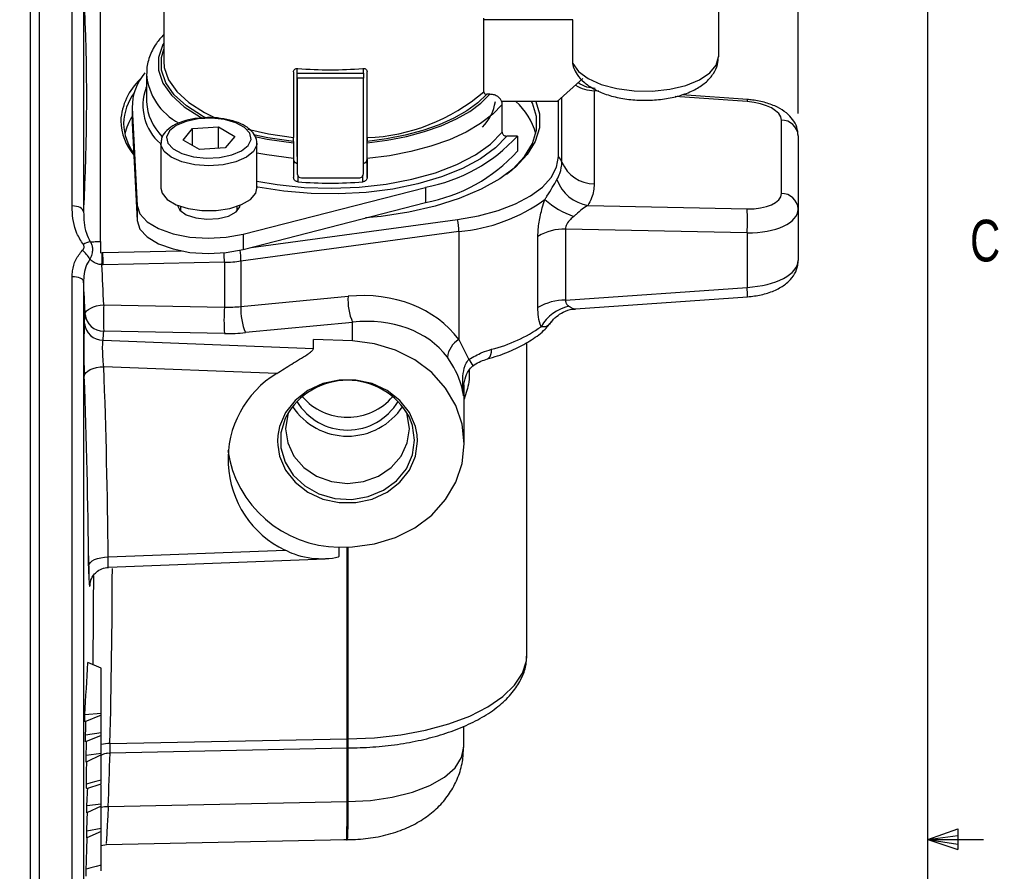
# Model space of a CAD drawing. Header units: inches. Extents: x 0.4 to 16.6, y 0.2 to 10.8.
# Tile 12 of 14: x 14.3 to 16.5, y 5.4 to 7.4. Entities that reach past the tile are written whole.
import ezdxf

# ---------------------------------------------------------------- set-up
doc = ezdxf.new("R2010")
doc.units = ezdxf.units.IN
doc.header["$MEASUREMENT"] = 0
doc.layers.add('BORDER', color=7, linetype='Continuous', lineweight=25)
doc.layers.add('SLD-0', color=7, linetype='Continuous', lineweight=25)
doc.styles.add('SLDTEXTSTYLE0', font='TXT', dxfattribs={"width": 0.75})
doc.dimstyles.new('SLDDIMSTYLE1', dxfattribs={"dimtxt": 0.145833, "dimasz": 0.13, "dimexe": 0, "dimexo": 0.0625, "dimgap": 0.036458, "dimtad": 0, "dimtih": 1, "dimtoh": 1, "dimdec": 1, "dimlfac": 1.55, "dimrnd": 1e-09, "dimzin": 12, "dimdsep": 46, "dimtxsty": 'SLDTEXTSTYLE0', "dimsah": 1, "dimcen": 0.09, "dimadec": 0, "dimazin": 3, "dimtfac": 1, "dimtdec": 1, "dimtofl": 0, "dimtmove": 0, "dimatfit": 3, "dimfxl": 0, "dimfrac": 2, "dimtolj": 1, "dimtzin": 12, "dimarcsym": 0})

# ---------------------------------------------------------------- blocks, each defined once
blk = doc.blocks.new('_D_8')
at = {"layer": 'SLD-0'}
for p, q in [((16.085, 7.1436), (16.085, 9.568)), ((12.5115, 9.443), (13.3599, 9.443)), ((13.532, 9.443), (13.4876, 9.443)), ((13.4876, 9.443), (13.4876, 9.2113)), ((13.8553, 9.443), (13.8996, 9.443)), ((13.8996, 9.443), (13.8996, 9.2113)), ((16.085, 9.443), (14.0273, 9.443)), ((13.4876, 9.2113), (13.532, 9.2113)), ((13.8996, 9.2113), (13.8553, 9.2113))]:
    blk.add_line(p, q, dxfattribs=at)
for points in [[(12.5115, 9.443), (12.6415, 9.423), (12.6415, 9.463)], [(16.085, 9.443), (15.955, 9.463), (15.955, 9.423)]]:
    blk.add_solid(points, dxfattribs=at)
at = {"layer": 'SLD-0', "char_height": 0.14583, "attachment_point": 1, "style": 'SLDTEXTSTYLE0'}
for s, insert in [('5.5', (13.559, 9.6605)), ('141', (13.532, 9.3993))]:
    blk.add_mtext(s, dxfattribs=dict(at, insert=insert))

msp = doc.modelspace()

# ---------------------------------------------------------------- linework, layer by layer
at = {"color": 7, "linetype": 'Continuous', "lineweight": 25}
for p, q in [((14.6592, 8.0026), (14.6592, 7.2611)), ((15.9057, 7.841), (15.9057, 7.2715)), ((14.3586, 7.479), (14.3586, 5.221)), ((15.3781, 7.1927), (15.3781, 7.3581)), ((15.5786, 7.2564), (15.5786, 7.3546)), ((14.9509, 7.2377), (14.9509, 7.0896)), ((14.9593, 7.0473), (14.9593, 7.2452)), ((14.9593, 7.2341), (14.9593, 7.2452)), ((15.1077, 7.2342), (15.1077, 7.2452)), ((15.1161, 7.0411), (15.1161, 7.2378)), ((15.1161, 7.0896), (15.1161, 7.2377)), ((15.5807, 7.2454), (15.5786, 7.2564)), ((14.6205, 7.2327), (14.6205, 7.17)), ((14.9593, 7.2341), (15.1077, 7.2342)), ((14.9593, 7.2229), (14.9593, 7.0086)), ((15.1077, 7.2229), (14.9593, 7.2229)), ((15.1077, 7.0086), (15.1077, 7.2229)), ((15.5431, 7.1709), (15.6012, 7.2222)), ((14.6194, 7.2012), (14.6205, 7.2037)), ((15.6266, 7.1949), (15.6266, 6.9856)), ((15.3921, 7.187), (15.3851, 7.187)), ((15.5431, 7.1709), (15.4185, 7.1709)), ((15.5461, 7.0469), (15.5461, 7.1736)), ((15.9708, 7.1752), (15.8233, 7.1857)), ((14.5883, 7.1615), (14.5883, 7.1273)), ((14.5884, 7.1566), (14.5993, 6.9375)), ((14.5884, 7.1566), (14.5884, 7.1224)), ((15.4198, 7.1016), (15.4198, 7.1643)), ((14.5883, 7.1273), (14.5884, 7.1224)), ((16.0471, 6.9641), (16.0471, 7.1288)), ((14.5884, 7.1224), (14.5993, 6.9033)), ((14.7025, 7.0842), (14.7239, 7.1099)), ((14.7239, 7.1099), (14.7819, 7.114)), ((14.7239, 7.0716), (14.7239, 7.1099)), ((14.7819, 7.114), (14.8185, 7.0925)), ((14.7819, 7.0657), (14.7819, 7.114)), ((14.7391, 7.0627), (14.7025, 7.0842)), ((14.8185, 7.0925), (14.7971, 7.0668)), ((15.4541, 7.0931), (15.4302, 7.0931)), ((15.4541, 7.0931), (15.4541, 7.0589)), ((16.085, 7.0936), (16.085, 6.9289)), ((14.6526, 7.0771), (14.6526, 6.9762)), ((14.7971, 7.0668), (14.7391, 7.0627)), ((14.8685, 7.0771), (14.8684, 7.0753)), ((14.8685, 6.9762), (14.8685, 7.0771)), ((14.9509, 7.0808), (14.9509, 7.0777)), ((15.1161, 7.0777), (15.1161, 7.0808)), ((14.9509, 7.0425), (14.9509, 6.9998)), ((14.9593, 7.0473), (14.9593, 7.0086)), ((15.1161, 6.9998), (15.1161, 7.0425)), ((15.1161, 7.0411), (15.1161, 6.9998)), ((14.9509, 7.0341), (14.9593, 7.0331)), ((15.1077, 7.0331), (15.1153, 7.034)), ((14.969, 6.9991), (15.098, 6.9991)), ((14.8379, 6.8727), (15.2471, 6.9779)), ((15.2471, 6.9779), (15.2471, 6.9438)), ((14.5993, 6.9375), (14.5993, 6.9033)), ((14.697, 6.9352), (14.697, 6.9247)), ((14.824, 6.9247), (14.824, 6.9352)), ((14.8379, 6.8386), (15.2471, 6.9438)), ((15.6125, 6.9373), (15.9701, 6.9296)), ((16.085, 6.9289), (16.085, 6.8137)), ((14.8557, 6.8431), (15.3196, 6.9056)), ((15.5623, 6.8843), (15.5623, 6.7243)), ((15.9701, 6.8755), (15.5623, 6.8843)), ((15.3223, 6.8784), (14.8327, 6.8124)), ((14.8379, 6.8727), (14.8379, 6.8386)), ((15.3223, 6.8784), (15.3223, 6.6359)), ((15.4999, 6.7078), (15.4999, 6.8678)), ((15.9701, 6.8755), (15.9701, 6.7532)), ((14.5173, 6.831), (14.5206, 6.8313)), ((14.5206, 6.8313), (14.5224, 6.8314)), ((14.5224, 6.8314), (14.6989, 6.835)), ((14.5229, 6.804), (14.5203, 6.804)), ((14.7953, 6.8096), (14.5229, 6.804)), ((14.7953, 6.8096), (14.7953, 6.7089)), ((14.8327, 6.8124), (14.8327, 6.71)), ((15.5623, 6.7243), (15.9701, 6.7532)), ((14.8327, 6.71), (15.0734, 6.7331)), ((15.5847, 6.7047), (15.9708, 6.732)), ((14.5242, 6.7138), (14.7953, 6.7089)), ((15.0836, 6.6746), (14.8429, 6.6515)), ((15.0836, 6.6327), (15.0836, 6.6746)), ((14.7953, 6.6497), (14.5242, 6.6545)), ((14.5227, 6.6343), (14.9955, 6.6161)), ((14.9955, 6.6161), (14.9955, 6.6361)), ((15.0836, 6.6327), (14.9955, 6.6361)), ((15.3223, 6.6359), (15.345, 6.5913)), ((15.4754, 5.9286), (15.4754, 6.6295)), ((14.9135, 6.5599), (14.5244, 6.5749)), ((15.3342, 6.4016), (15.3342, 6.5341)), ((14.5342, 6.1474), (14.9317, 6.1627)), ((15.0529, 6.1693), (15.0836, 6.1705)), ((15.0529, 6.1693), (15.0529, 6.1493)), ((14.5349, 6.1242), (15.0222, 6.1429)), ((14.5186, 5.8976), (14.4886, 5.9102)), ((15.4753, 5.9256), (15.4754, 5.9286)), ((14.5186, 5.7956), (14.5186, 5.8976)), ((14.5186, 5.7956), (14.4814, 5.7931)), ((14.5186, 5.792), (14.4821, 5.7767)), ((14.5186, 5.792), (14.5186, 5.7956)), ((14.5186, 5.7522), (14.5186, 5.792)), ((15.3334, 5.7207), (15.3334, 5.7672)), ((14.5186, 5.7522), (14.4832, 5.7467)), ((14.5186, 5.746), (14.4836, 5.7321)), ((14.5186, 5.7492), (14.518, 5.7489)), ((14.5186, 5.7489), (14.518, 5.7489)), ((14.5186, 5.7492), (14.5186, 5.7522)), ((14.5186, 5.7489), (14.5186, 5.7492)), ((14.5186, 5.746), (14.5186, 5.7489)), ((14.5186, 5.7061), (14.5186, 5.746)), ((14.5382, 5.7281), (15.0712, 5.7391)), ((14.5384, 5.7076), (15.0712, 5.7185)), ((15.0713, 5.7178), (15.0722, 5.7179)), ((14.5186, 5.7061), (14.4845, 5.7016)), ((14.5186, 5.7027), (14.4848, 5.6864)), ((14.5186, 5.7027), (14.5186, 5.7061)), ((14.4863, 5.6269), (14.5186, 5.6374)), ((14.5186, 5.5917), (14.5186, 5.6355)), ((14.5186, 5.5917), (14.4861, 5.5884)), ((14.5186, 5.5874), (14.4862, 5.5729)), ((14.5186, 5.5874), (14.5186, 5.5917)), ((14.5186, 5.5377), (14.5186, 5.5874)), ((14.5342, 5.5869), (15.0712, 5.5979)), ((14.5186, 5.5377), (14.4861, 5.5316)), ((14.5186, 5.5308), (14.5186, 5.5377)), ((14.5186, 5.5308), (14.486, 5.5162)), ((14.5298, 5.5014), (15.07, 5.5124)), ((15.07, 5.5117), (15.071, 5.5118)), ((14.5186, 5.4992), (14.5302, 5.5014))]:
    msp.add_line(p, q, dxfattribs=at)
at = {"color": 8, "linetype": 'Continuous', "lineweight": 25}
for p, q in [((14.3792, 7.4532), (14.3792, 5.2468)), ((14.4533, 6.9362), (14.4533, 7.4532)), ((14.4791, 7.4287), (14.4791, 6.9232)), ((15.5786, 7.3546), (15.3781, 7.3546)), ((15.6369, 7.1942), (15.6266, 7.1949)), ((15.5541, 7.0347), (15.5541, 7.1806)), ((15.9701, 7.1706), (15.8088, 7.182)), ((14.9606, 7.0039), (14.9606, 6.9904)), ((15.1064, 6.9904), (15.1064, 7.0039)), ((14.4533, 5.2468), (14.4533, 6.7767)), ((14.4791, 6.7672), (14.4791, 5.2712)), ((15.3326, 6.5241), (15.3326, 6.5094)), ((15.2292, 6.4073), (15.2284, 6.4218)), ((15.0712, 5.7391), (15.0712, 6.17)), ((15.073, 6.17), (15.073, 5.7391)), ((15.0712, 5.5979), (15.0712, 5.7185)), ((15.073, 5.7187), (15.073, 5.5979))]:
    msp.add_line(p, q, dxfattribs=at)
at = {"color": 8, "linetype": 'Continuous', "lineweight": 25, "flags": 128}
for points in [[(14.6592, 7.302), (14.6573, 7.2985), (14.6475, 7.2699), (14.6476, 7.2409), (14.6574, 7.2123), (14.6767, 7.1848), (14.7051, 7.159), (14.7419, 7.1358), (14.7466, 7.1333)], [(14.8638, 7.0919), (14.8919, 7.0861), (14.9509, 7.0777)], [(14.861, 7.0586), (14.8449, 7.0455), (14.8214, 7.0352), (14.7924, 7.0287), (14.7606, 7.0264), (14.7287, 7.0286), (14.6997, 7.0352), (14.6761, 7.0455), (14.66, 7.0586), (14.6529, 7.0733), (14.6526, 7.077)], [(14.8684, 7.0753), (14.8682, 7.0734), (14.861, 7.0586)], [(14.9509, 7.0425), (14.8906, 7.0506), (14.8685, 7.0548)], [(15.3863, 6.5924), (15.3871, 6.5927), (15.39, 6.5945), (15.3924, 6.5978), (15.3942, 6.6022), (15.3954, 6.6077), (15.3957, 6.6141)], [(14.9339, 6.4628), (14.9319, 6.4587), (14.9225, 6.4264), (14.9225, 6.393), (14.9319, 6.3607), (14.9501, 6.3314), (14.976, 6.3071), (15.0079, 6.2892), (15.0439, 6.2789), (15.0816, 6.2768), (15.1187, 6.2831), (15.1529, 6.2973), (15.182, 6.3186), (15.2043, 6.3456), (15.2182, 6.3766), (15.2229, 6.4097), (15.2229, 6.4097)], [(15.2229, 6.4097), (15.2182, 6.4428), (15.2104, 6.4628)], [(14.9157, 6.4203), (14.915, 6.4073), (14.9154, 6.3984)], [(15.2234, 6.3699), (15.2247, 6.3741), (15.2292, 6.4073)], [(15.073, 5.7391), (15.133, 5.7412), (15.1917, 5.7476), (15.2477, 5.758), (15.2997, 5.7722), (15.3467, 5.7898), (15.3876, 5.8106), (15.4215, 5.834), (15.4476, 5.8594), (15.4653, 5.8865), (15.4742, 5.9144), (15.4753, 5.9256)], [(15.073, 5.5979), (15.1239, 5.6004), (15.1728, 5.6074), (15.2179, 5.6188), (15.2573, 5.6341), (15.2897, 5.6527), (15.3137, 5.674), (15.3285, 5.697), (15.3334, 5.7207)], [(14.5184, 5.5856), (14.526, 5.5866), (14.5342, 5.5869)]]:
    msp.add_lwpolyline(points, dxfattribs=at)
at = {"color": 7, "linetype": 'Continuous', "lineweight": 25, "flags": 128}
for points in [[(14.7536, 7.1342), (14.7463, 7.138), (14.7103, 7.1609), (14.6825, 7.1861), (14.6636, 7.2131), (14.654, 7.2412), (14.654, 7.2696), (14.6592, 7.2882)], [(14.6592, 7.2611), (14.6604, 7.2472), (14.6698, 7.2197), (14.6883, 7.1932), (14.7155, 7.1684), (14.7506, 7.146), (14.7759, 7.1336)], [(15.5786, 7.2564), (15.5913, 7.2383), (15.6129, 7.2223), (15.6422, 7.2092), (15.6774, 7.1998), (15.7164, 7.1947), (15.7568, 7.1943), (15.7962, 7.1985), (15.8323, 7.207), (15.8629, 7.2194), (15.8862, 7.235), (15.9008, 7.2527), (15.9057, 7.2715)], [(14.9593, 7.2229), (14.9593, 7.2245), (14.9593, 7.2262), (14.9593, 7.2278), (14.9593, 7.2294), (14.9593, 7.2308), (14.9593, 7.2321), (14.9593, 7.2332), (14.9593, 7.2341)], [(15.1077, 7.2342), (15.1077, 7.2333), (15.1077, 7.2321), (15.1077, 7.2308), (15.1077, 7.2294), (15.1077, 7.2278), (15.1077, 7.2262), (15.1077, 7.2246), (15.1077, 7.2229)], [(15.4952, 7.1709), (15.5032, 7.1428), (15.5032, 7.1119), (15.4941, 7.0813), (15.476, 7.0516), (15.4493, 7.0234), (15.4144, 6.9972), (15.3722, 6.9736), (15.3234, 6.9529), (15.2689, 6.9356), (15.2098, 6.9221), (15.1474, 6.9125), (15.1122, 6.9091)], [(15.1161, 7.0777), (15.1612, 7.0837), (15.2045, 7.0922), (15.2452, 7.1032), (15.2829, 7.1163), (15.3168, 7.1315), (15.3467, 7.1486), (15.3719, 7.1671), (15.3921, 7.187)], [(15.3851, 7.187), (15.3652, 7.1678), (15.3405, 7.1497), (15.3114, 7.1332), (15.2783, 7.1185), (15.2416, 7.1057), (15.202, 7.095), (15.1599, 7.0867), (15.1161, 7.0808)], [(15.4293, 7.0074), (15.4436, 7.0191), (15.4699, 7.0469), (15.4878, 7.0762), (15.4968, 7.1064), (15.4968, 7.1368), (15.4878, 7.167), (15.4859, 7.1709)], [(15.4198, 7.1643), (15.3984, 7.142), (15.3713, 7.1211), (15.3387, 7.102), (15.3013, 7.085), (15.2597, 7.0703), (15.2144, 7.0582), (15.1663, 7.0489), (15.1161, 7.0425)], [(14.8492, 7.072), (14.8556, 7.0857), (14.8527, 7.0996), (14.8408, 7.1125), (14.821, 7.1229), (14.7953, 7.13), (14.7662, 7.133), (14.7365, 7.1317), (14.7092, 7.1261), (14.6869, 7.1168), (14.6718, 7.1047), (14.6654, 7.091), (14.6683, 7.0771), (14.6803, 7.0642), (14.7001, 7.0537), (14.7258, 7.0467), (14.7549, 7.0436), (14.7845, 7.045), (14.8118, 7.0506), (14.8341, 7.0599), (14.8492, 7.072)], [(14.8484, 7.1083), (14.8943, 7.0979), (14.9509, 7.0896)], [(14.9509, 7.0808), (14.8931, 7.0891), (14.8605, 7.0961)], [(14.8685, 6.9921), (14.9143, 6.9842), (14.9748, 6.9779), (15.0367, 6.976), (15.0985, 6.9784), (15.1588, 6.9851), (15.2163, 6.996), (15.2697, 7.0109), (15.3178, 7.0293), (15.3594, 7.0509), (15.3937, 7.0752), (15.4198, 7.1016)], [(15.4302, 7.0931), (15.4046, 7.0665), (15.371, 7.042), (15.3302, 7.0201), (15.283, 7.0012), (15.2304, 6.9858), (15.1736, 6.9741), (15.1138, 6.9665), (15.0522, 6.9631), (14.9903, 6.9639), (14.9292, 6.969), (14.8704, 6.9782), (14.8685, 6.9786)], [(15.3196, 6.9056), (15.3668, 6.914), (15.4105, 6.9258), (15.4497, 6.9408), (15.4832, 6.9585), (15.5102, 6.9785), (15.53, 7.0003), (15.5421, 7.0233), (15.5461, 7.0469)], [(14.6526, 6.9762), (14.6553, 6.9649), (14.667, 6.9509), (14.6871, 6.939), (14.7137, 6.9305), (14.7445, 6.9261), (14.7766, 6.9261), (14.8074, 6.9305), (14.834, 6.9391), (14.854, 6.9509), (14.8658, 6.965), (14.8685, 6.9762)], [(14.4791, 6.9232), (14.4783, 6.9258), (14.4767, 6.9282), (14.4743, 6.9305), (14.4711, 6.9324), (14.4672, 6.934), (14.4629, 6.9352), (14.4582, 6.9359), (14.4533, 6.9362)], [(14.5993, 6.9375), (14.6055, 6.9183), (14.6218, 6.9005), (14.6472, 6.8853), (14.6799, 6.8736), (14.7179, 6.8661), (14.7587, 6.8634), (14.7996, 6.8657), (14.8379, 6.8727)], [(14.69, 6.9375), (14.6955, 6.9263), (14.7098, 6.9161), (14.731, 6.9091), (14.7562, 6.9061), (14.7819, 6.9076), (14.8048, 6.9134), (14.8217, 6.9226)], [(14.8217, 6.9226), (14.8303, 6.9341), (14.8311, 6.9378)], [(14.5993, 6.9033), (14.6055, 6.8842), (14.6218, 6.8664), (14.6472, 6.8511), (14.6799, 6.8394), (14.7179, 6.8319), (14.7587, 6.8293), (14.7996, 6.8315), (14.8379, 6.8386)], [(14.4791, 6.7672), (14.4783, 6.7691), (14.4767, 6.7709), (14.4743, 6.7725), (14.4711, 6.7739), (14.4672, 6.7751), (14.4629, 6.776), (14.4582, 6.7765), (14.4533, 6.7767)], [(14.4823, 6.6925), (14.4833, 6.6964), (14.4858, 6.7001), (14.4898, 6.7036), (14.4949, 6.7068), (14.5012, 6.7095), (14.5083, 6.7116), (14.5161, 6.713), (14.5242, 6.7138)], [(15.0836, 6.1705), (15.133, 6.1766), (15.1803, 6.1909), (15.2236, 6.2128), (15.2615, 6.2416), (15.2924, 6.2762), (15.3154, 6.3154), (15.3295, 6.3577), (15.3342, 6.4016), (15.3295, 6.4455), (15.3154, 6.4878), (15.2924, 6.5269), (15.2615, 6.5616), (15.2236, 6.5904), (15.1803, 6.6123), (15.133, 6.6266), (15.0836, 6.6327)], [(14.4806, 6.5538), (14.4817, 6.5578), (14.4844, 6.5616), (14.4885, 6.5651), (14.494, 6.5683), (14.5006, 6.5709), (14.508, 6.5729), (14.516, 6.5743), (14.5244, 6.5749)], [(15.2284, 6.4218), (15.2247, 6.4405), (15.2112, 6.4717), (15.1897, 6.4992), (15.1614, 6.5214), (15.1278, 6.5369), (15.0911, 6.5449), (15.0532, 6.5449), (15.0164, 6.5369), (14.9829, 6.5214), (14.9545, 6.4992), (14.933, 6.4717), (14.9196, 6.4405), (14.9157, 6.4203)], [(14.9399, 6.4737), (14.9378, 6.4673), (14.933, 6.4355), (14.9378, 6.4037), (14.9516, 6.3741), (14.9738, 6.3486), (15.0026, 6.3291), (15.0361, 6.3169), (15.0721, 6.3127), (15.1081, 6.3169), (15.1417, 6.3291), (15.1705, 6.3486), (15.1926, 6.3741), (15.2065, 6.4037), (15.2112, 6.4355), (15.2112, 6.4355)], [(15.2112, 6.4355), (15.2065, 6.4673), (15.2044, 6.4737)], [(14.9154, 6.3984), (14.9196, 6.3741), (14.933, 6.3428), (14.9545, 6.3153), (14.9829, 6.2932), (15.0164, 6.2776), (15.0532, 6.2696), (15.0911, 6.2696), (15.1278, 6.2776), (15.1614, 6.2932), (15.1897, 6.3153), (15.2112, 6.3428), (15.2234, 6.3699)], [(14.4904, 6.1273), (14.4915, 6.1312), (14.4942, 6.1349), (14.4983, 6.1384), (14.5038, 6.1414), (14.5104, 6.1439), (14.5178, 6.1458), (14.5258, 6.147), (14.5342, 6.1474)], [(14.4832, 5.7467), (14.4837, 5.7609), (14.4842, 5.775), (14.4843, 5.7776)], [(14.5186, 5.6463), (14.5067, 5.6431), (14.4949, 5.6398), (14.4855, 5.6372)], [(14.5186, 5.4552), (14.507, 5.452), (14.4954, 5.4488), (14.4849, 5.446)]]:
    msp.add_lwpolyline(points, dxfattribs=at)
at = {"color": 7, "linetype": 'Continuous', "lineweight": 25}
for centre, radius, start, end in [((9.8801, 7.1757), 4.6059, 356.8574, 2.9134), ((15.0334, 8.0311), 0.7892, 264.7054, 275.3055), ((14.7021, 7.1186), 0.14, 133.0831, 176.4312), ((14.7054, 7.1587), 0.1171, 139.0791, 181.0369), ((15.1005, 7.5137), 0.4244, 272.1009, 310.8553), ((14.6909, 7.1181), 0.122, 143.7193, 178.3576), ((14.7374, 7.1755), 0.117, 182.6602, 225.3383), ((15.2998, 7.1871), 0.1058, 315.5655, 351.2063), ((15.3515, 7.06), 0.1488, 14.9205, 48.2335), ((14.6889, 7.1315), 0.1265, 181.8956, 219.9888), ((14.6943, 7.0688), 0.1262, 147.1594, 166.5166), ((16.0475, 7.0913), 0.0376, 3.5498, 90.5957), ((14.6905, 7.125), 0.1217, 181.6075, 215.7531), ((15.1788, 7.3444), 0.3727, 280.5535, 317.6114), ((15.1788, 7.3102), 0.3727, 280.5535, 317.6114), ((15.5228, 7.023), 0.0334, 20.4597, 45.6819), ((15.6277, 7.0652), 0.0797, 202.5473, 269.2018), ((15.6279, 7.0265), 0.0906, 200.1042, 260.2137), ((15.0334, 7.8596), 0.8723, 265.2111, 274.7998), ((15.2886, 7.2631), 0.3861, 275.0175, 306.0766), ((15.6391, 7.0852), 0.1822, 227.449, 251.2664), ((16.0475, 6.9266), 0.0376, 3.5498, 90.5957), ((15.5657, 6.9025), 0.4053, 356.1782, 3.8218), ((15.1733, 6.8773), 0.149, 0.4298, 10.9656), ((15.5606, 6.7645), 0.1198, 89.1778, 120.432), ((14.498, 6.8226), 0.0333, 96.9441, 126.2371), ((14.432, 6.7829), 0.0697, 28.7998, 50.3529), ((13.8373, 6.8271), 0.6833, 358.0599, 0.3557), ((13.5788, 6.8029), 0.944, 0.067, 1.7306), ((-1.6828, 6.0504), 16.2205, 2.34411, 2.66278), ((14.7887, 7.1413), 0.3318, 271.1349, 277.6191), ((-1.6909, 6.0305), 16.1867, 2.34411, 2.60883), ((15.1978, 6.7246), 0.1247, 176.0946, 203.6441), ((15.0562, 6.6842), 0.5328, 176.8107, 183.1893), ((15.3273, 6.6793), 0.5328, 176.8107, 183.1893), ((14.9571, 6.7015), 0.1247, 176.0946, 203.6441), ((15.5606, 6.6045), 0.1198, 89.1778, 120.432), ((15.5908, 6.6163), 0.0968, 102.5381, 149.8922), ((9.9065, 7.0125), 4.587, 355.7469, 355.9998), ((14.5243, 6.6968), 0.0423, 185.8501, 269.7965), ((14.5229, 6.6766), 0.0423, 185.8511, 269.7276), ((15.3157, 6.9373), 0.333, 283.914, 305.0894), ((9.9388, 6.9752), 4.5966, 355.7469, 355.9998), ((15.3473, 6.5918), 0.0506, 119.5029, 175.1111), ((-1.7415, 5.9879), 16.2765, 0.56149, 2.06662), ((-1.7512, 5.9681), 16.2423, 0.56149, 2.06662), ((15.0292, 6.3662), 0.2256, 120.8568, 244.397), ((15.0721, 6.3867), 0.1578, 28.8275, 151.1725), ((15.0721, 6.5966), 0.1352, 221.078, 318.922), ((15.0721, 6.5676), 0.1487, 213.5305, 326.4695), ((15.0721, 6.565), 0.1325, 210.8519, 329.1481), ((15.0558, 6.4251), 0.2558, 188.5741, 269.3559), ((-1.7375, 6.1295), 16.2392, 359.20892, 359.91328), ((3.6494, 6.5103), 10.8558, 356.21164, 356.83076), ((8.9169, 5.5638), 5.5693, 2.1909, 2.3592), ((8.865, 5.5628), 5.6211, 1.7268, 1.8754), ((-3.1474, 6.5001), 17.6499, 357.40699, 357.50903), ((15.0731, 5.6458), 0.0933, 90.059, 91.1753), ((8.8354, 5.5618), 5.6508, 1.2638, 1.4182), ((-0.1186, 6.3647), 14.6254, 356.95705, 357.10779), ((8.7468, 5.5605), 5.7394, 0.12376, 0.2779), ((15.0731, 5.5047), 0.0933, 90.0876, 91.1753), ((-6.1621, 6.3221), 20.6633, 357.80751, 357.92401), ((8.6936, 5.5608), 5.7926, 359.55949, 359.71145)]:
    msp.add_arc(centre, radius, start, end, dxfattribs=at)
at = {"color": 8, "linetype": 'Continuous', "lineweight": 25}
for centre, radius, start, end in [((14.7548, 7.2423), 0.1346, 184.122, 242.9387), ((14.7253, 7.162), 0.113, 159.7086, 229.2696), ((15.6303, 7.2825), 0.0877, 238.6737, 267.6051), ((15.9862, 7.1704), 0.0161, 162.5965, 179.416), ((13.8619, 6.8085), 0.9334, 0.0634, 1.3797), ((14.6844, 6.8113), 0.1483, 0.42, 9.8715), ((15.7939, 6.7365), 0.177, 358.5695, 5.416), ((15.2236, 6.4978), 0.1532, 31.244, 37.6151), ((-1.7373, 6.1497), 16.2809, 358.51615, 359.90167), ((14.5377, 5.6454), 0.0827, 89.644, 103.3382), ((-1.7677, 6.2172), 16.3141, 357.78593, 358.20767)]:
    msp.add_arc(centre, radius, start, end, dxfattribs=at)
at = {"color": 7, "linetype": 'Continuous', "lineweight": 25}
for centre, major_axis, ratio, start_param, end_param in [((15.9658, 7.1326), (0.0813, -0.0048), 0.468702, 0.0278, 1.546236), ((14.969, 7.0086), (0.00968, 0.00001), 0.982572, 3.140133, 4.710929), ((15.098, 7.0086), (0.00968, 0.00001), 0.982572, 4.710929, 6.281726), ((15.9658, 6.9679), (0.0813, -0.0048), 0.468702, 4.792549, 6.310985), ((15.9637, 6.9326), (0.1213, -0.0048), 0.46941, 4.783419, 6.301856), ((15.9637, 6.8099), (0.1213, 0.0048), 0.46941, 4.746078, 6.264515), ((15.06, 6.4615), (0.2828, 0.1412), 0.827039, 0.149343, 1.13566), ((14.7883, 6.785), (0.1612, -0.0101), 0.468545, 4.785468, 5.021088), ((15.0721, 6.4417), (0.239, 0.1326), 0.811788, 0.117526, 1.103843), ((14.7863, 6.7463), (0.2051, -0.0101), 0.469095, 4.779209, 5.014829)]:
    msp.add_ellipse(centre, major_axis=major_axis, ratio=ratio, start_param=start_param, end_param=end_param, dxfattribs=at)
for points, knots in [([(14.5173, 6.8562), (14.5173, 6.8566), (14.5173, 6.9522), (14.5173, 7.0623), (14.5173, 7.2256), (14.5173, 7.3219), (14.5173, 7.4048), (14.5173, 7.433)], [0, 0, 0, 0, 0.00211, 0.494908, 0.56639, 0.852322, 1, 1, 1, 1]), ([(14.6592, 7.3213), (14.6533, 7.3147), (14.6391, 7.2991), (14.6265, 7.2716), (14.6199, 7.2483), (14.621, 7.2358), (14.6212, 7.2337)], [0, 0, 0, 0, 0.251785, 0.599393, 0.932828, 1, 1, 1, 1]), ([(15.58, 7.247), (15.5825, 7.2417), (15.5883, 7.2294), (15.6036, 7.2132), (15.6253, 7.1982), (15.6532, 7.1861), (15.6861, 7.1776), (15.7217, 7.1733), (15.758, 7.1732), (15.7935, 7.1773), (15.8269, 7.1857), (15.8558, 7.1981), (15.8787, 7.214), (15.8949, 7.2326), (15.9042, 7.2523), (15.9052, 7.2657), (15.9057, 7.2716)], [0, 0, 0, 0, 0.0493891, 0.1147524, 0.1860112, 0.2646847, 0.3451131, 0.4243549, 0.5029108, 0.5816887, 0.6614074, 0.7433484, 0.8197801, 0.8880829, 0.9509746, 1, 1, 1, 1]), ([(14.9509, 7.2377), (14.951, 7.2386), (14.9512, 7.2405), (14.9528, 7.2428), (14.9552, 7.2445), (14.9579, 7.2453), (14.9598, 7.2453), (14.9606, 7.2452)], [0, 0, 0, 0, 0.208585, 0.417083, 0.628009, 0.843762, 1, 1, 1, 1]), ([(15.1064, 7.2453), (15.1075, 7.2453), (15.1097, 7.2453), (15.1127, 7.244), (15.1148, 7.242), (15.1159, 7.2398), (15.116, 7.2382), (15.1161, 7.2377)], [0, 0, 0, 0, 0.220415, 0.440874, 0.65977, 0.874154, 1, 1, 1, 1]), ([(15.3781, 7.1927), (15.3782, 7.1921), (15.3784, 7.1909), (15.3794, 7.1893), (15.381, 7.188), (15.383, 7.1872), (15.3844, 7.1871), (15.3851, 7.187)], [0, 0, 0, 0, 0.193558, 0.387355, 0.587594, 0.802839, 1, 1, 1, 1]), ([(15.6289, 7.2003), (15.6224, 7.2008), (15.6086, 7.2019), (15.5967, 7.2089), (15.5904, 7.2126)], [0, 0, 0, 0, 0.46786, 1, 1, 1, 1]), ([(15.4198, 7.1643), (15.4195, 7.1667), (15.419, 7.1716), (15.4147, 7.1781), (15.4083, 7.1832), (15.4004, 7.1865), (15.3948, 7.1869), (15.3921, 7.187)], [0, 0, 0, 0, 0.19677, 0.393475, 0.595308, 0.809535, 1, 1, 1, 1]), ([(16.085, 7.0936), (16.0844, 7.1001), (16.083, 7.1135), (16.073, 7.1312), (16.0583, 7.1462), (16.0381, 7.1589), (16.0124, 7.1688), (15.9887, 7.1736), (15.9746, 7.1749), (15.9708, 7.1752)], [0, 0, 0, 0, 0.1329785, 0.2696868, 0.4116144, 0.5718855, 0.7519624, 0.9336262, 1, 1, 1, 1]), ([(14.7397, 7.1331), (14.7361, 7.1329), (14.7227, 7.132), (14.7015, 7.1264), (14.6784, 7.1166), (14.6625, 7.1036), (14.6534, 7.0897), (14.6534, 7.0806), (14.6534, 7.077)], [0, 0, 0, 0, 0.077449, 0.283623, 0.49263, 0.706986, 0.884242, 1, 1, 1, 1]), ([(14.8679, 7.0746), (14.8681, 7.0754), (14.8697, 7.0816), (14.8652, 7.0936), (14.8548, 7.1074), (14.8377, 7.119), (14.8147, 7.1281), (14.7872, 7.1335), (14.7612, 7.1354), (14.7457, 7.1337), (14.7397, 7.1331)], [0, 0, 0, 0, 0.020676, 0.156756, 0.289832, 0.435128, 0.59173, 0.748297, 0.903523, 1, 1, 1, 1]), ([(14.9509, 7.0808), (14.9509, 7.0808), (14.9509, 7.0813), (14.9509, 7.0823), (14.9509, 7.0843), (14.9509, 7.0865), (14.9509, 7.0883), (14.9509, 7.0893), (14.9509, 7.0896)], [0, 0, 0, 0, 0.0281311, 0.2502, 0.4720806, 0.6904391, 0.9035464, 1, 1, 1, 1]), ([(15.1161, 7.0896), (15.1161, 7.0891), (15.1161, 7.0879), (15.1161, 7.0858), (15.1161, 7.0837), (15.1161, 7.0819), (15.1161, 7.0812), (15.1161, 7.0808)], [0, 0, 0, 0, 0.176118, 0.38386, 0.59358, 0.808056, 1, 1, 1, 1]), ([(15.4198, 7.1016), (15.4199, 7.1007), (15.4201, 7.0989), (15.4217, 7.0964), (15.4241, 7.0945), (15.4271, 7.0933), (15.4292, 7.0931), (15.4302, 7.0931)], [0, 0, 0, 0, 0.197565, 0.395252, 0.598402, 0.813945, 1, 1, 1, 1]), ([(14.9509, 7.0777), (14.9509, 7.0773), (14.9509, 7.0753), (14.9509, 7.0705), (14.9509, 7.0624), (14.9509, 7.0534), (14.9509, 7.0467), (14.9509, 7.0433), (14.9509, 7.0425)], [0, 0, 0, 0, 0.062505, 0.284903, 0.505783, 0.722668, 0.934995, 1, 1, 1, 1]), ([(15.1161, 7.0425), (15.1161, 7.0452), (15.1161, 7.0505), (15.1161, 7.0593), (15.1161, 7.0675), (15.1161, 7.0739), (15.1161, 7.0766), (15.1161, 7.0777)], [0, 0, 0, 0, 0.2089425, 0.4179451, 0.6287453, 0.8436321, 1, 1, 1, 1]), ([(14.9509, 7.041), (14.951, 7.0401), (14.9512, 7.0382), (14.9528, 7.0355), (14.9552, 7.0333), (14.9575, 7.032), (14.9589, 7.0317), (14.9593, 7.0317)], [0, 0, 0, 0, 0.226266, 0.452411, 0.681986, 0.918459, 1, 1, 1, 1]), ([(15.1077, 7.0317), (15.1084, 7.0319), (15.1101, 7.0323), (15.1127, 7.034), (15.1149, 7.0365), (15.1159, 7.039), (15.116, 7.0405), (15.1161, 7.0411)], [0, 0, 0, 0, 0.146684, 0.390606, 0.63222, 0.867251, 1, 1, 1, 1]), ([(15.5428, 6.9954), (15.5453, 7), (15.5521, 7.0128), (15.5533, 7.0261), (15.5541, 7.0347)], [0, 0, 0, 0, 0.357228, 1, 1, 1, 1]), ([(14.9606, 6.9904), (14.9595, 6.9906), (14.9573, 6.991), (14.9544, 6.9927), (14.9522, 6.9952), (14.9511, 6.9977), (14.951, 6.9992), (14.9509, 6.9998)], [0, 0, 0, 0, 0.219359, 0.438754, 0.656887, 0.871353, 1, 1, 1, 1]), ([(15.1161, 6.9998), (15.116, 6.9989), (15.1158, 6.997), (15.1142, 6.9943), (15.1118, 6.9921), (15.109, 6.9908), (15.1072, 6.9905), (15.1064, 6.9904)], [0, 0, 0, 0, 0.209683, 0.419296, 0.630915, 0.846499, 1, 1, 1, 1]), ([(15.516, 6.951), (15.5174, 6.9533), (15.5236, 6.9629), (15.5331, 6.9789), (15.5395, 6.9897), (15.5428, 6.9954)], [0, 0, 0, 0, 0.128353, 0.542935, 1, 1, 1, 1]), ([(15.6266, 6.9856), (15.6256, 6.975), (15.6241, 6.9585), (15.6155, 6.9429), (15.6125, 6.9373)], [0, 0, 0, 0, 0.642802, 1, 1, 1, 1]), ([(15.4999, 6.8678), (15.5005, 6.8784), (15.5016, 6.899), (15.5084, 6.9279), (15.5139, 6.9446), (15.516, 6.951)], [0, 0, 0, 0, 0.393251, 0.769805, 1, 1, 1, 1]), ([(14.4783, 6.8494), (14.4731, 6.8577), (14.4577, 6.8821), (14.4536, 6.913), (14.4533, 6.9334), (14.4533, 6.9362)], [0, 0, 0, 0, 0.304714, 0.905393, 1, 1, 1, 1]), ([(15.6125, 6.9373), (15.6081, 6.9348), (15.5993, 6.9297), (15.589, 6.9197), (15.5824, 6.9141), (15.5806, 6.9127)], [0, 0, 0, 0, 0.423782, 0.847286, 1, 1, 1, 1]), ([(14.4791, 6.9232), (14.4793, 6.907), (14.4797, 6.8841), (14.4908, 6.8621), (14.494, 6.8556)], [0, 0, 0, 0, 0.709017, 1, 1, 1, 1]), ([(15.5806, 6.9127), (15.5781, 6.9105), (15.5722, 6.9054), (15.5656, 6.8976), (15.5623, 6.8897), (15.5623, 6.8861), (15.5623, 6.8843)], [0, 0, 0, 0, 0.282456, 0.669573, 0.837218, 1, 1, 1, 1]), ([(14.4765, 6.8366), (14.4768, 6.8369), (14.4781, 6.8382), (14.4796, 6.8406), (14.4804, 6.8439), (14.48, 6.8469), (14.4789, 6.8486), (14.4783, 6.8494)], [0, 0, 0, 0, 0.086842, 0.373599, 0.577934, 0.789704, 1, 1, 1, 1]), ([(14.494, 6.8556), (14.4953, 6.8532), (14.4978, 6.8484), (14.4991, 6.8398), (14.4985, 6.8299), (14.4961, 6.8221), (14.4936, 6.8175), (14.4931, 6.8165)], [0, 0, 0, 0, 0.2178574, 0.4400674, 0.6476943, 0.920941, 1, 1, 1, 1]), ([(14.494, 6.8556), (14.4951, 6.8557), (14.499, 6.8558), (14.5049, 6.8559), (14.512, 6.8561), (14.5154, 6.8562), (14.5173, 6.8562)], [0, 0, 0, 0, 0.201298, 0.666556, 0.806185, 1, 1, 1, 1]), ([(14.5173, 6.8562), (14.5173, 6.855), (14.5173, 6.8515), (14.5173, 6.8431), (14.5173, 6.835), (14.5173, 6.831)], [0, 0, 0, 0, 0.216794, 0.619846, 1, 1, 1, 1]), ([(14.4533, 6.7767), (14.4535, 6.7812), (14.454, 6.7943), (14.4597, 6.8159), (14.4709, 6.8297), (14.4765, 6.8366)], [0, 0, 0, 0, 0.20706, 0.6034, 1, 1, 1, 1]), ([(14.4931, 6.8165), (14.4896, 6.8108), (14.4825, 6.7991), (14.4794, 6.7817), (14.4791, 6.771), (14.4791, 6.7672)], [0, 0, 0, 0, 0.38186, 0.784528, 1, 1, 1, 1]), ([(14.5203, 6.804), (14.5174, 6.8043), (14.5132, 6.8049), (14.5053, 6.8076), (14.4988, 6.8114), (14.4946, 6.8151), (14.4931, 6.8165)], [0, 0, 0, 0, 0.2363993, 0.357109, 0.7593418, 1, 1, 1, 1]), ([(15.9708, 6.732), (15.9762, 6.7326), (15.9919, 6.734), (16.0172, 6.7399), (16.0433, 6.7508), (16.0636, 6.7653), (16.0776, 6.7827), (16.0842, 6.7995), (16.0848, 6.81), (16.085, 6.8137)], [0, 0, 0, 0, 0.095571, 0.276415, 0.463899, 0.637229, 0.78692, 0.926138, 1, 1, 1, 1]), ([(15.5071, 6.6648), (15.5048, 6.6719), (15.5007, 6.6844), (15.5002, 6.7007), (15.4999, 6.7078)], [0, 0, 0, 0, 0.567571, 1, 1, 1, 1]), ([(15.5623, 6.7243), (15.5623, 6.7226), (15.5622, 6.7203), (15.5639, 6.7159), (15.5665, 6.7129), (15.5691, 6.7112), (15.5698, 6.7108)], [0, 0, 0, 0, 0.26976, 0.396621, 0.844685, 1, 1, 1, 1]), ([(15.533, 6.6787), (15.533, 6.6787), (15.533, 6.6787), (15.5355, 6.6818), (15.5427, 6.689), (15.5573, 6.6983), (15.5727, 6.7043), (15.5825, 6.704), (15.5847, 6.7039)], [0, 0, 0, 0, 0.031617, 0.153801, 0.323863, 0.593101, 0.905571, 1, 1, 1, 1]), ([(14.4808, 6.6723), (14.4806, 6.6689), (14.4801, 6.6604), (14.4796, 6.6395), (14.4794, 6.6116), (14.4797, 6.5813), (14.4803, 6.563), (14.4806, 6.5538)], [0, 0, 0, 0, 0.14128, 0.355258, 0.569825, 0.784923, 1, 1, 1, 1]), ([(15.3865, 6.5925), (15.3942, 6.5947), (15.4168, 6.6013), (15.4512, 6.615), (15.487, 6.6349), (15.515, 6.6563), (15.5277, 6.6727), (15.5332, 6.6797)], [0, 0, 0, 0, 0.120821, 0.352229, 0.586452, 0.823959, 1, 1, 1, 1]), ([(14.5244, 6.5749), (14.5239, 6.5795), (14.5229, 6.5887), (14.522, 6.6039), (14.5217, 6.6179), (14.522, 6.6283), (14.5225, 6.6326), (14.5227, 6.6343)], [0, 0, 0, 0, 0.216019, 0.43133, 0.645523, 0.858944, 1, 1, 1, 1]), ([(14.9135, 6.5599), (14.9245, 6.5669), (14.947, 6.5813), (14.9736, 6.5968), (14.9888, 6.6074), (14.9939, 6.6119), (14.9954, 6.6148), (14.9955, 6.6159), (14.9955, 6.6161)], [0, 0, 0, 0, 0.366356, 0.755957, 0.846367, 0.93759, 0.986884, 1, 1, 1, 1]), ([(15.3326, 6.5094), (15.3314, 6.5171), (15.3262, 6.549), (15.3095, 6.5758), (15.2968, 6.5962)], [0, 0, 0, 0, 0.24294, 1, 1, 1, 1]), ([(15.345, 6.5913), (15.3548, 6.597), (15.3715, 6.6068), (15.3886, 6.6119), (15.3957, 6.6141)], [0, 0, 0, 0, 0.579525, 1, 1, 1, 1]), ([(15.3326, 6.5094), (15.3326, 6.5095), (15.3312, 6.5243), (15.3298, 6.5472), (15.3337, 6.5708), (15.3387, 6.5833), (15.3421, 6.5877), (15.345, 6.5913)], [0, 0, 0, 0, 0.0033789, 0.524702, 0.8068826, 0.8362781, 1, 1, 1, 1]), ([(15.3326, 6.5179), (15.3325, 6.5196), (15.3322, 6.5296), (15.335, 6.5462), (15.3425, 6.5643), (15.3512, 6.5752), (15.357, 6.5787), (15.359, 6.58)], [0, 0, 0, 0, 0.075218, 0.443715, 0.726994, 0.904177, 1, 1, 1, 1]), ([(15.3547, 6.5772), (15.3554, 6.5777), (15.3606, 6.5818), (15.3719, 6.5878), (15.3815, 6.5908), (15.3864, 6.5923)], [0, 0, 0, 0, 0.070112, 0.522234, 1, 1, 1, 1]), ([(15.0529, 6.1493), (15.0528, 6.1489), (15.0526, 6.1482), (15.0502, 6.1467), (15.0382, 6.1435), (15.0044, 6.1416), (14.9655, 6.1467), (14.9387, 6.1594), (14.9317, 6.1627)], [0, 0, 0, 0, 0.014844, 0.034654, 0.089396, 0.334932, 0.826545, 1, 1, 1, 1]), ([(14.4908, 6.1096), (14.4908, 6.1109), (14.4908, 6.1135), (14.4908, 6.1228), (14.4908, 6.1332), (14.4908, 6.1427), (14.4908, 6.1483), (14.4908, 6.1501)], [0, 0, 0, 0, 0.252454, 0.478774, 0.681307, 0.895149, 1, 1, 1, 1]), ([(14.4904, 6.1273), (14.4904, 6.1217), (14.4906, 6.1079), (14.4912, 6.0911), (14.4921, 6.0808), (14.4931, 6.0799), (14.4938, 6.0874), (14.4942, 6.0912)], [0, 0, 0, 0, 0.141968, 0.356361, 0.570814, 0.78541, 1, 1, 1, 1]), ([(14.4939, 6.0898), (14.4939, 6.0897), (14.4939, 6.0895), (14.4943, 6.0919), (14.4958, 6.097), (14.4998, 6.1052), (14.5078, 6.1144), (14.52, 6.1221), (14.5299, 6.1234), (14.535, 6.1241)], [0, 0, 0, 0, 0.077638, 0.158644, 0.235169, 0.382936, 0.563958, 0.775496, 1, 1, 1, 1]), ([(15.0721, 5.7187), (15.0794, 5.7187), (15.1054, 5.7187), (15.1501, 5.7217), (15.2049, 5.729), (15.2571, 5.7401), (15.3059, 5.755), (15.3504, 5.7734), (15.3898, 5.7953), (15.4231, 5.8207), (15.4485, 5.8483), (15.4651, 5.8773), (15.4741, 5.9027), (15.4742, 5.9187), (15.4742, 5.9246)], [0, 0, 0, 0, 0.035691, 0.128485, 0.221458, 0.314708, 0.408422, 0.502807, 0.598067, 0.694241, 0.790427, 0.873271, 0.952557, 1, 1, 1, 1]), ([(15.064, 5.5125), (15.0727, 5.5125), (15.0966, 5.5125), (15.1363, 5.5171), (15.1802, 5.5279), (15.2198, 5.5444), (15.2537, 5.5654), (15.282, 5.5905), (15.3048, 5.6196), (15.3213, 5.6522), (15.3317, 5.6861), (15.3324, 5.7092), (15.3327, 5.7201)], [0, 0, 0, 0, 0.066304, 0.183706, 0.306716, 0.420941, 0.52658, 0.626307, 0.723239, 0.818982, 0.914315, 1, 1, 1, 1]), ([(14.4855, 5.6372), (14.4854, 5.6427), (14.4854, 5.6519), (14.4857, 5.6699), (14.486, 5.6812), (14.4862, 5.6863), (14.4862, 5.6871)], [0, 0, 0, 0, 0.446025, 0.741325, 0.962246, 1, 1, 1, 1]), ([(14.5184, 5.7019), (14.5222, 5.704), (14.5285, 5.7073), (14.5356, 5.707), (14.5384, 5.7069)], [0, 0, 0, 0, 0.601485, 1, 1, 1, 1]), ([(14.5186, 5.6463), (14.5186, 5.6502), (14.5186, 5.657), (14.5186, 5.6704), (14.5186, 5.6823), (14.5186, 5.6931), (14.5186, 5.6991), (14.5186, 5.702)], [0, 0, 0, 0, 0.293949, 0.519658, 0.683307, 0.84854, 1, 1, 1, 1]), ([(14.5186, 5.638), (14.5186, 5.6379), (14.5186, 5.6374), (14.5186, 5.641), (14.5186, 5.6448), (14.5186, 5.6463)], [0, 0, 0, 0, 0.195827, 0.673161, 1, 1, 1, 1]), ([(14.4861, 5.6274), (14.486, 5.6272), (14.4858, 5.6264), (14.4856, 5.6304), (14.4855, 5.6352), (14.4855, 5.6372)], [0, 0, 0, 0, 0.13425, 0.632432, 1, 1, 1, 1]), ([(14.4849, 5.446), (14.4851, 5.4533), (14.4854, 5.4664), (14.4862, 5.4926), (14.4869, 5.5094), (14.4872, 5.5168)], [0, 0, 0, 0, 0.421352, 0.747513, 1, 1, 1, 1]), ([(14.5186, 5.4552), (14.5186, 5.4632), (14.5186, 5.4762), (14.5186, 5.5036), (14.5186, 5.521), (14.5186, 5.5291), (14.5186, 5.5293)], [0, 0, 0, 0, 0.4382195, 0.7151727, 0.9926386, 1, 1, 1, 1]), ([(14.485, 5.4299), (14.4849, 5.4302), (14.4847, 5.431), (14.4848, 5.4393), (14.4849, 5.4452), (14.4849, 5.446)], [0, 0, 0, 0, 0.408123, 0.923376, 1, 1, 1, 1]), ([(14.5186, 5.4419), (14.5186, 5.4418), (14.5186, 5.4417), (14.5186, 5.4503), (14.5186, 5.4552)], [0, 0, 0, 0, 0.435091, 1, 1, 1, 1])]:
    msp.add_open_spline(points, degree=3, knots=knots, dxfattribs=at)
at = {"color": 8, "linetype": 'Continuous', "lineweight": 25}
for points, knots in [([(15.5698, 6.7108), (15.573, 6.7087), (15.5785, 6.705), (15.5829, 6.705), (15.5847, 6.705)], [0, 0, 0, 0, 0.565224, 1, 1, 1, 1]), ([(15.5333, 6.6796), (15.5308, 6.6763), (15.5256, 6.6693), (15.5174, 6.6635), (15.5103, 6.6644), (15.5071, 6.6648)], [0, 0, 0, 0, 0.3269982, 0.6966721, 1, 1, 1, 1]), ([(15.3452, 6.5669), (15.3455, 6.5581), (15.3461, 6.5373), (15.3386, 6.5151), (15.3342, 6.5023)], [0, 0, 0, 0, 0.426421, 1, 1, 1, 1]), ([(15.3332, 6.518), (15.3329, 6.5152), (15.3325, 6.5123), (15.3326, 6.5094), (15.3326, 6.5094)], [0, 0, 0, 0, 0.972514, 1, 1, 1, 1]), ([(14.5348, 6.1248), (14.5347, 6.1247), (14.5343, 6.1244), (14.534, 6.1294), (14.5339, 6.1377), (14.5341, 6.1446), (14.5342, 6.1474)], [0, 0, 0, 0, 0.171716, 0.482728, 0.793818, 1, 1, 1, 1]), ([(15.0712, 5.7191), (15.0712, 5.719), (15.0712, 5.7189), (15.0712, 5.7221), (15.0712, 5.7266), (15.0712, 5.7327), (15.0712, 5.7365), (15.0712, 5.7391)], [0, 0, 0, 0, 0.186375, 0.376013, 0.687477, 0.781076, 1, 1, 1, 1]), ([(15.073, 5.7391), (15.073, 5.7365), (15.073, 5.7328), (15.0729, 5.7266), (15.0727, 5.7221), (15.0724, 5.7189), (15.0722, 5.719), (15.0721, 5.7191)], [0, 0, 0, 0, 0.218544, 0.31198, 0.622891, 0.812187, 1, 1, 1, 1]), ([(14.5382, 5.7281), (14.5381, 5.7257), (14.5377, 5.7195), (14.5376, 5.7123), (14.5378, 5.7078), (14.5382, 5.7081), (14.5384, 5.7082)], [0, 0, 0, 0, 0.204542, 0.515398, 0.827175, 1, 1, 1, 1]), ([(14.5342, 5.5869), (14.5337, 5.5767), (14.5324, 5.5511), (14.5308, 5.5208), (14.5298, 5.5023), (14.5298, 5.5033), (14.5298, 5.5036)], [0, 0, 0, 0, 0.205976, 0.517116, 0.82856, 1, 1, 1, 1]), ([(15.0699, 5.5139), (15.07, 5.5135), (15.0702, 5.5108), (15.0706, 5.5239), (15.0711, 5.5522), (15.0712, 5.5827), (15.0712, 5.5979)], [0, 0, 0, 0, 0.063937, 0.3759853, 0.6879921, 1, 1, 1, 1]), ([(15.073, 5.5979), (15.0729, 5.5827), (15.0728, 5.5522), (15.0722, 5.5239), (15.0715, 5.5108), (15.071, 5.5135), (15.071, 5.5139)], [0, 0, 0, 0, 0.311918, 0.623835, 0.935781, 1, 1, 1, 1])]:
    msp.add_open_spline(points, degree=3, knots=knots, dxfattribs=at)
at = {"layer": 'BORDER'}
for p, q in [((16.3763, 0.3921), (16.3763, 10.6421)), ((16.3763, 5.5128), (16.4434, 5.5368)), ((16.4434, 5.5368), (16.4434, 5.4902)), ((16.3763, 5.5128), (16.4434, 5.5218)), ((16.3763, 5.5128), (16.5013, 5.5128)), ((16.3763, 5.5128), (16.4434, 5.4902)), ((16.3763, 5.5128), (16.4434, 5.5025))]:
    msp.add_line(p, q, dxfattribs=at)

# ---------------------------------------------------------------- texts
at = {"color": 7, "linetype": 'Continuous', "lineweight": 0, "insert": (16.4712, 6.9051), "char_height": 0.0937, "attachment_point": 1, "style": 'SLDTEXTSTYLE0'}
msp.add_mtext('C', dxfattribs=at)

# ---------------------------------------------------------------- dimensions: what is measured, and where the dimension line sits
at = {"layer": 'SLD-0'}
dim = msp.add_linear_dim(base=(12.5115, 9.443), p1=(16.085, 7.0936), p2=(12.5115, 9.4519), dimstyle='SLDDIMSTYLE1', dxfattribs=at)
dim.commit()
dim.dimension.update_dxf_attribs({"geometry": '_D_8', "text_midpoint": (13.6936, 9.443), "dimtype": 160})

doc.saveas('drawing.dxf')
